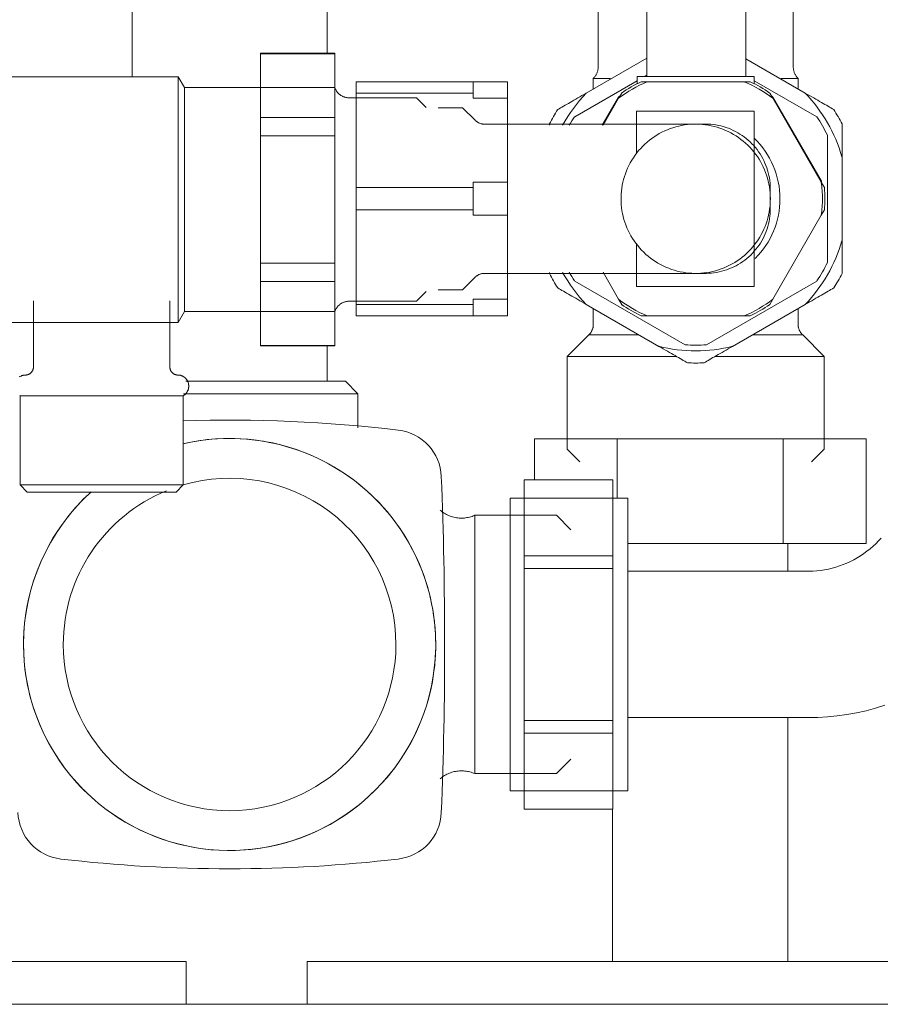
# Model space of a CAD drawing. Header units: millimetres. Extents: x -20716 to -17420, y -600 to 2500.
# Tile 7 of 14: x -20246 to -20158, y 1900 to 2001. Entities that reach past the tile are written whole.
import ezdxf

# ---------------------------------------------------------------- set-up
doc = ezdxf.new("R2010")
doc.units = ezdxf.units.MM
doc.layers.add('M-EQPM', color=50, linetype='Continuous', lineweight=18)
doc.layers.add('P-PIPE', color=3, linetype='Continuous', lineweight=18)

# ---------------------------------------------------------------- blocks, each defined once
blk = doc.blocks.new('HC_Heat Pump_GM_Saunier Duval_GeniaSet TEK_IS_kit complet_2C - HA 10-7_2 STB-985960-Coupe vue face')
at = {"layer": 'M-EQPM'}
for p, q in [((-20181.76, 1995.16), (-20181.76, 2005.77)), ((-20171.6, 2005.77), (-20171.6, 1995.16)), ((-20186.74, 2004.2), (-20186.74, 1996.19)), ((-20166.75, 1996.19), (-20166.75, 2004.2)), ((-20213.76, 1997.55), (-20221.38, 1997.55)), ((-20221.38, 1997.55), (-20221.38, 1997.51)), ((-20221.38, 1990.98), (-20221.38, 1997.51)), ((-20213.76, 1997.51), (-20221.38, 1997.51)), ((-20213.76, 1997.51), (-20213.76, 1997.55)), ((-20213.76, 1997.51), (-20213.76, 1990.98)), ((-20181.76, 1997.06), (-20187.97, 1993.47)), ((-20165.53, 1993.47), (-20171.6, 1996.98)), ((-20229.82, 1995.15), (-20247.08, 1995.15)), ((-20229.18, 1994.05), (-20229.82, 1995.15)), ((-20229.82, 1969.95), (-20229.82, 1995.15)), ((-20187.25, 1994.97), (-20187.25, 1993.89)), ((-20187.25, 1994.97), (-20185.5, 1994.97)), ((-20182.75, 1995.16), (-20182.75, 1994.42)), ((-20181.81, 1995.16), (-20182.75, 1995.16)), ((-20181.76, 1995.31), (-20181.93, 1995.22)), ((-20171.6, 1995.16), (-20181.76, 1995.16)), ((-20170.75, 1995.16), (-20171.55, 1995.16)), ((-20170.75, 1994.42), (-20170.75, 1995.16)), ((-20168, 1994.97), (-20166.25, 1994.97)), ((-20166.25, 1993.89), (-20166.25, 1994.97)), ((-20227.16, 1994.05), (-20229.18, 1994.05)), ((-20229.18, 1971.05), (-20229.18, 1994.05)), ((-20213.76, 1994.05), (-20227.16, 1994.05)), ((-20211.56, 1994.63), (-20211.56, 1993.48)), ((-20211.56, 1994.63), (-20199.56, 1994.63)), ((-20199.56, 1994.63), (-20196.06, 1994.63)), ((-20199.56, 1994.63), (-20199.56, 1993.48)), ((-20196.06, 1992.94), (-20196.06, 1994.63)), ((-20182.75, 1994.74), (-20189.16, 1991.04)), ((-20182.34, 1994.63), (-20181.73, 1994.63)), ((-20171.77, 1994.63), (-20181.73, 1994.63)), ((-20171.77, 1994.63), (-20171.15, 1994.63)), ((-20164.34, 1991.04), (-20170.75, 1994.74)), ((-20205.39, 1992.99), (-20212.3, 1992.99)), ((-20211.56, 1983.79), (-20211.56, 1993.48)), ((-20211.56, 1993.48), (-20199.56, 1993.48)), ((-20204.38, 1991.98), (-20205.39, 1992.99)), ((-20199.56, 1992.94), (-20199.56, 1993.48)), ((-20196.06, 1992.94), (-20199.56, 1992.94)), ((-20196.06, 1992.94), (-20196.06, 1984.32)), ((-20184.66, 1993.06), (-20186.33, 1990.17)), ((-20184.65, 1992.94), (-20186.25, 1990.17)), ((-20184.65, 1992.94), (-20184.34, 1993.48)), ((-20169.15, 1993.48), (-20168.84, 1992.94)), ((-20163.86, 1984.44), (-20168.84, 1993.06)), ((-20163.87, 1984.32), (-20168.84, 1992.94)), ((-20200.66, 1991.97), (-20203.16, 1991.97)), ((-20199.36, 1990.68), (-20200.66, 1991.97)), ((-20221.38, 1990.98), (-20221.38, 1989.09)), ((-20213.76, 1990.98), (-20221.38, 1990.98)), ((-20213.76, 1989.09), (-20213.76, 1990.98)), ((-20182.81, 1991.63), (-20182.81, 1987.32)), ((-20181.21, 1991.63), (-20182.81, 1991.63)), ((-20181.21, 1991.63), (-20172.35, 1991.63)), ((-20170.75, 1991.63), (-20172.35, 1991.63)), ((-20170.75, 1973.63), (-20170.75, 1991.63)), ((-20175.75, 1990.29), (-20198.41, 1990.29)), ((-20221.38, 1976.01), (-20221.38, 1989.09)), ((-20213.76, 1989.09), (-20221.38, 1989.09)), ((-20213.76, 1989.09), (-20213.76, 1976.01)), ((-20163.25, 1976.08), (-20163.25, 1989.16)), ((-20161.75, 1978.33), (-20161.75, 1986.93)), ((-20211.56, 1983.79), (-20211.56, 1981.48)), ((-20211.56, 1983.79), (-20199.56, 1983.79)), ((-20199.56, 1983.79), (-20199.56, 1984.32)), ((-20199.56, 1984.32), (-20196.06, 1984.32)), ((-20199.56, 1983.79), (-20199.56, 1981.48)), ((-20196.06, 1982.63), (-20196.06, 1984.32)), ((-20163.87, 1984.32), (-20163.56, 1983.79)), ((-20196.06, 1980.94), (-20196.06, 1982.63)), ((-20211.56, 1971.79), (-20211.56, 1981.48)), ((-20199.56, 1981.48), (-20211.56, 1981.48)), ((-20199.56, 1980.94), (-20199.56, 1981.48)), ((-20196.06, 1980.94), (-20199.56, 1980.94)), ((-20196.06, 1980.94), (-20196.06, 1972.32)), ((-20168.84, 1972.32), (-20163.87, 1980.94)), ((-20163.56, 1981.48), (-20163.87, 1980.94)), ((-20182.81, 1977.95), (-20182.81, 1973.63)), ((-20221.38, 1976.01), (-20221.38, 1974.13)), ((-20213.76, 1976.01), (-20221.38, 1976.01)), ((-20213.76, 1974.13), (-20213.76, 1976.01)), ((-20200.66, 1973.29), (-20199.36, 1974.58)), ((-20198.41, 1974.98), (-20175.75, 1974.98)), ((-20186.25, 1975.09), (-20184.65, 1972.32)), ((-20221.38, 1967.59), (-20221.38, 1974.13)), ((-20213.76, 1974.13), (-20221.38, 1974.13)), ((-20213.76, 1974.13), (-20213.76, 1967.59)), ((-20189.16, 1974.19), (-20177.84, 1967.66)), ((-20182.81, 1973.63), (-20181.21, 1973.63)), ((-20172.35, 1973.63), (-20181.21, 1973.63)), ((-20175.66, 1967.66), (-20164.34, 1974.19)), ((-20172.35, 1973.63), (-20170.75, 1973.63)), ((-20205.39, 1972.11), (-20204.38, 1973.12)), ((-20203.16, 1973.29), (-20200.66, 1973.29)), ((-20244.66, 1972.17), (-20244.66, 1965.36)), ((-20230.66, 1965.36), (-20230.66, 1972.17)), ((-20212.3, 1972.11), (-20205.39, 1972.11)), ((-20211.56, 1971.79), (-20211.56, 1970.63)), ((-20211.56, 1971.79), (-20199.56, 1971.79)), ((-20199.56, 1971.79), (-20199.56, 1972.32)), ((-20199.56, 1972.32), (-20196.06, 1972.32)), ((-20199.56, 1971.79), (-20199.56, 1970.63)), ((-20196.06, 1970.63), (-20196.06, 1972.32)), ((-20187.97, 1971.79), (-20180.53, 1967.49)), ((-20184.34, 1971.79), (-20184.65, 1972.32)), ((-20172.97, 1967.49), (-20165.53, 1971.79)), ((-20168.84, 1972.32), (-20169.15, 1971.79)), ((-20229.82, 1969.95), (-20229.18, 1971.05)), ((-20229.18, 1971.05), (-20227.16, 1971.05)), ((-20227.16, 1971.05), (-20213.76, 1971.05)), ((-20211.56, 1970.63), (-20199.56, 1970.63)), ((-20196.06, 1970.63), (-20199.56, 1970.63)), ((-20187.25, 1971.37), (-20187.25, 1969.76)), ((-20181.73, 1970.63), (-20182.34, 1970.63)), ((-20181.73, 1970.63), (-20171.77, 1970.63)), ((-20171.15, 1970.63), (-20171.77, 1970.63)), ((-20166.25, 1969.76), (-20166.25, 1971.37)), ((-20247.08, 1969.95), (-20229.82, 1969.95)), ((-20187.72, 1968.66), (-20189.92, 1966.46)), ((-20187.72, 1968.66), (-20182.58, 1968.66)), ((-20170.92, 1968.66), (-20165.78, 1968.66)), ((-20163.58, 1966.46), (-20165.78, 1968.66)), ((-20221.38, 1967.59), (-20221.38, 1967.55)), ((-20213.76, 1967.59), (-20221.38, 1967.59)), ((-20221.38, 1967.55), (-20213.76, 1967.55)), ((-20213.76, 1967.55), (-20213.76, 1967.59)), ((-20189.92, 1966.46), (-20189.92, 1956.93)), ((-20189.92, 1966.46), (-20178.75, 1966.46)), ((-20174.75, 1966.46), (-20163.58, 1966.46)), ((-20163.58, 1956.93), (-20163.58, 1966.46)), ((-20224.54, 1963.91), (-20229.04, 1963.91)), ((-20212.67, 1963.91), (-20224.54, 1963.91)), ((-20211.38, 1962.62), (-20212.67, 1963.91)), ((-20229.25, 1962.62), (-20224.54, 1962.62)), ((-20224.54, 1962.62), (-20211.38, 1962.62)), ((-20211.38, 1959.15), (-20211.38, 1962.62)), ((-20246.02, 1962.42), (-20246.02, 1953.27)), ((-20229.3, 1962.42), (-20246.02, 1962.42)), ((-20229.3, 1953.27), (-20229.3, 1962.42)), ((-20193.29, 1958), (-20184.79, 1958)), ((-20193.29, 1953.79), (-20193.29, 1958)), ((-20184.79, 1958), (-20167.79, 1958)), ((-20184.79, 1952), (-20184.79, 1958)), ((-20167.79, 1958), (-20159.29, 1958)), ((-20167.79, 1947.28), (-20167.79, 1958)), ((-20159.29, 1947.28), (-20159.29, 1958)), ((-20189.92, 1956.93), (-20188.63, 1955.64)), ((-20164.87, 1955.64), (-20163.58, 1956.93)), ((-20194.34, 1946.01), (-20194.34, 1953.79)), ((-20194.34, 1953.79), (-20185.25, 1953.79)), ((-20185.25, 1953.79), (-20185.25, 1946.01)), ((-20246.02, 1953.27), (-20245.31, 1952.55)), ((-20229.3, 1953.27), (-20246.02, 1953.27)), ((-20245.31, 1952.55), (-20230.01, 1952.55)), ((-20230.01, 1952.55), (-20229.3, 1953.27)), ((-20183.7, 1951.91), (-20195.77, 1951.91)), ((-20195.77, 1951.91), (-20195.77, 1936.91)), ((-20183.7, 1936.91), (-20183.7, 1951.91)), ((-20191.03, 1950.16), (-20199.39, 1950.16)), ((-20199.39, 1936.91), (-20199.39, 1950.16)), ((-20189.54, 1948.67), (-20191.03, 1950.16)), ((-20167.79, 1947.28), (-20183.7, 1947.28)), ((-20159.29, 1947.28), (-20167.79, 1947.28)), ((-20167.29, 1944.43), (-20167.29, 1947.28)), ((-20167.29, 1944.43), (-20167.29, 1947.28)), ((-20194.34, 1944.7), (-20194.34, 1946.01)), ((-20194.34, 1946.01), (-20185.25, 1946.01)), ((-20185.25, 1946.01), (-20185.25, 1944.7)), ((-20194.34, 1929.12), (-20194.34, 1944.7)), ((-20194.34, 1944.7), (-20185.25, 1944.7)), ((-20185.25, 1944.7), (-20185.25, 1929.12)), ((-20165.24, 1944.43), (-20183.7, 1944.43)), ((-20199.39, 1923.66), (-20199.39, 1936.91)), ((-20195.77, 1936.91), (-20195.77, 1921.91)), ((-20183.7, 1921.91), (-20183.7, 1936.91)), ((-20194.34, 1927.81), (-20194.34, 1929.12)), ((-20194.34, 1929.12), (-20185.25, 1929.12)), ((-20185.25, 1929.12), (-20185.25, 1927.81)), ((-20183.7, 1929.41), (-20165.24, 1929.41)), ((-20167.29, 1904.39), (-20167.29, 1929.41)), ((-20167.29, 1904.39), (-20167.29, 1929.41)), ((-20194.34, 1920.03), (-20194.34, 1927.81)), ((-20194.34, 1927.81), (-20185.25, 1927.81)), ((-20185.25, 1927.81), (-20185.25, 1920.03)), ((-20191.03, 1923.66), (-20189.54, 1925.15)), ((-20199.39, 1923.66), (-20191.03, 1923.66)), ((-20195.77, 1921.91), (-20183.7, 1921.91)), ((-20194.34, 1920.03), (-20185.25, 1920.03)), ((-20185.29, 1920.03), (-20185.29, 1904.39)), ((-20185.29, 1920.03), (-20185.29, 1904.39)), ((-20228.98, 1904.39), (-20269.29, 1904.39)), ((-20228.98, 1900), (-20228.98, 1904.39)), ((-20216.6, 1904.39), (-20216.6, 1900)), ((-20176.29, 1904.39), (-20216.6, 1904.39)), ((-20155.48, 1904.39), (-20176.29, 1904.39)), ((-20610.94, 1900), (-20019.94, 1900))]:
    blk.add_line(p, q, dxfattribs=at)
at = {"layer": 'M-EQPM', "flags": 128}
for points in [[(-20187.25, 1994.97), (-20187.2, 1995.02), (-20187.15, 1995.07), (-20187.11, 1995.13), (-20187.07, 1995.18), (-20187.03, 1995.24), (-20186.99, 1995.3), (-20186.96, 1995.36), (-20186.92, 1995.42), (-20186.89, 1995.48), (-20186.87, 1995.55), (-20186.84, 1995.61), (-20186.82, 1995.68), (-20186.8, 1995.74), (-20186.79, 1995.81), (-20186.77, 1995.88), (-20186.76, 1995.95), (-20186.75, 1996.01), (-20186.75, 1996.08), (-20186.74, 1996.15), (-20186.74, 1996.19)], [(-20166.75, 1996.19), (-20166.75, 1996.12), (-20166.75, 1996.05), (-20166.74, 1995.98), (-20166.73, 1995.92), (-20166.72, 1995.85), (-20166.7, 1995.78), (-20166.69, 1995.71), (-20166.67, 1995.65), (-20166.64, 1995.58), (-20166.62, 1995.52), (-20166.59, 1995.45), (-20166.56, 1995.39), (-20166.53, 1995.33), (-20166.49, 1995.27), (-20166.45, 1995.21), (-20166.41, 1995.16), (-20166.37, 1995.1), (-20166.32, 1995.05), (-20166.28, 1995), (-20166.25, 1994.97)], [(-20213.76, 1994.05), (-20213.74, 1994), (-20213.71, 1993.94), (-20213.69, 1993.88), (-20213.66, 1993.83), (-20213.63, 1993.77), (-20213.6, 1993.72), (-20213.57, 1993.67), (-20213.54, 1993.62), (-20213.5, 1993.57), (-20213.46, 1993.52), (-20213.42, 1993.48), (-20213.38, 1993.44), (-20213.33, 1993.39), (-20213.29, 1993.35), (-20213.24, 1993.31), (-20213.19, 1993.28), (-20213.14, 1993.24), (-20213.09, 1993.21), (-20213.03, 1993.18), (-20212.98, 1993.15), (-20212.92, 1993.13), (-20212.87, 1993.1), (-20212.81, 1993.08), (-20212.75, 1993.06), (-20212.69, 1993.04), (-20212.63, 1993.03), (-20212.57, 1993.02), (-20212.51, 1993.01), (-20212.45, 1993), (-20212.39, 1993), (-20212.33, 1992.99), (-20212.3, 1992.99)], [(-20199.36, 1990.68), (-20199.32, 1990.64), (-20199.28, 1990.61), (-20199.24, 1990.57), (-20199.2, 1990.54), (-20199.16, 1990.51), (-20199.11, 1990.48), (-20199.06, 1990.46), (-20199.02, 1990.43), (-20198.97, 1990.41), (-20198.92, 1990.39), (-20198.87, 1990.37), (-20198.82, 1990.35), (-20198.76, 1990.33), (-20198.71, 1990.32), (-20198.66, 1990.31), (-20198.61, 1990.3), (-20198.55, 1990.29), (-20198.5, 1990.29), (-20198.45, 1990.29), (-20198.41, 1990.29)], [(-20169.09, 1982.63), (-20169.1, 1982.94), (-20169.12, 1983.24), (-20169.15, 1983.55), (-20169.19, 1983.85), (-20169.25, 1984.15), (-20169.31, 1984.45), (-20169.39, 1984.75), (-20169.48, 1985.04), (-20169.58, 1985.33), (-20169.7, 1985.61), (-20169.82, 1985.89), (-20169.96, 1986.17), (-20170.11, 1986.44), (-20170.26, 1986.7), (-20170.43, 1986.95), (-20170.61, 1987.2), (-20170.8, 1987.45), (-20170.99, 1987.68), (-20171.2, 1987.91), (-20171.42, 1988.12), (-20171.64, 1988.33), (-20171.87, 1988.53), (-20172.11, 1988.72), (-20172.36, 1988.9), (-20172.61, 1989.07), (-20172.87, 1989.23), (-20173.14, 1989.38), (-20173.41, 1989.52), (-20173.69, 1989.65), (-20173.97, 1989.77), (-20174.26, 1989.87), (-20174.55, 1989.97), (-20174.85, 1990.05), (-20175.15, 1990.12), (-20175.45, 1990.18), (-20175.75, 1990.22), (-20176.05, 1990.26), (-20176.36, 1990.28), (-20176.67, 1990.29), (-20176.97, 1990.28), (-20177.28, 1990.27), (-20177.58, 1990.24), (-20177.89, 1990.2), (-20178.19, 1990.15), (-20178.49, 1990.09), (-20178.78, 1990.01), (-20179.08, 1989.92), (-20179.37, 1989.83), (-20179.65, 1989.71), (-20179.93, 1989.59), (-20180.21, 1989.46), (-20180.48, 1989.32), (-20180.74, 1989.16), (-20181, 1989), (-20181.25, 1988.82), (-20181.5, 1988.64), (-20181.73, 1988.44), (-20181.96, 1988.24), (-20182.18, 1988.02), (-20182.39, 1987.8), (-20182.6, 1987.57), (-20182.79, 1987.34), (-20182.97, 1987.09), (-20183.14, 1986.84), (-20183.31, 1986.58), (-20183.46, 1986.31), (-20183.6, 1986.04), (-20183.73, 1985.77), (-20183.85, 1985.48), (-20183.96, 1985.2), (-20184.06, 1984.91), (-20184.14, 1984.61), (-20184.22, 1984.32), (-20184.28, 1984.02), (-20184.33, 1983.71), (-20184.36, 1983.41), (-20184.39, 1983.1), (-20184.4, 1982.8), (-20184.4, 1982.63)], [(-20175.75, 1990.29), (-20175.48, 1990.28), (-20175.21, 1990.27), (-20174.95, 1990.24), (-20174.69, 1990.2), (-20174.42, 1990.15), (-20174.17, 1990.1), (-20173.91, 1990.03), (-20173.65, 1989.95), (-20173.4, 1989.86), (-20173.16, 1989.76), (-20172.91, 1989.65), (-20172.68, 1989.54), (-20172.44, 1989.41), (-20172.21, 1989.27), (-20171.99, 1989.13), (-20171.78, 1988.97), (-20171.57, 1988.81), (-20171.36, 1988.64), (-20171.17, 1988.46), (-20170.98, 1988.27), (-20170.8, 1988.08), (-20170.62, 1987.88), (-20170.46, 1987.67), (-20170.3, 1987.45), (-20170.15, 1987.23), (-20170.01, 1987.01), (-20169.88, 1986.77), (-20169.76, 1986.54), (-20169.65, 1986.29), (-20169.55, 1986.05), (-20169.46, 1985.8), (-20169.38, 1985.55), (-20169.31, 1985.29), (-20169.25, 1985.03), (-20169.19, 1984.77), (-20169.15, 1984.51), (-20169.13, 1984.24), (-20169.11, 1983.98), (-20169.1, 1983.71), (-20169.1, 1983.64)], [(-20169.1, 1982.63), (-20169.1, 1982.67), (-20169.1, 1982.71), (-20169.1, 1982.75), (-20169.1, 1982.79), (-20169.1, 1982.83), (-20169.1, 1982.87), (-20169.1, 1982.91), (-20169.1, 1982.95), (-20169.1, 1982.99), (-20169.1, 1983.03), (-20169.1, 1983.06), (-20169.1, 1983.1), (-20169.1, 1983.13), (-20169.1, 1983.17), (-20169.1, 1983.2), (-20169.1, 1983.23), (-20169.1, 1983.27), (-20169.1, 1983.3), (-20169.1, 1983.33), (-20169.1, 1983.36), (-20169.1, 1983.38), (-20169.1, 1983.41), (-20169.1, 1983.43), (-20169.1, 1983.46), (-20169.1, 1983.48), (-20169.1, 1983.5), (-20169.1, 1983.52), (-20169.1, 1983.54), (-20169.1, 1983.56), (-20169.1, 1983.57), (-20169.1, 1983.59), (-20169.1, 1983.6), (-20169.1, 1983.61), (-20169.1, 1983.62), (-20169.1, 1983.63), (-20169.1, 1983.63), (-20169.1, 1983.64), (-20169.1, 1983.64), (-20169.1, 1983.64)], [(-20169.1, 1983.64), (-20169.1, 1983.64), (-20169.1, 1983.64), (-20169.1, 1983.63), (-20169.1, 1983.63), (-20169.1, 1983.62), (-20169.1, 1983.61), (-20169.1, 1983.6), (-20169.1, 1983.59), (-20169.1, 1983.58), (-20169.1, 1983.56), (-20169.1, 1983.54), (-20169.1, 1983.53), (-20169.1, 1983.51), (-20169.1, 1983.49), (-20169.1, 1983.46), (-20169.1, 1983.44), (-20169.1, 1983.42), (-20169.1, 1983.39), (-20169.1, 1983.36), (-20169.1, 1983.33), (-20169.1, 1983.31), (-20169.1, 1983.27), (-20169.1, 1983.24), (-20169.1, 1983.21), (-20169.1, 1983.18), (-20169.1, 1983.14), (-20169.1, 1983.11), (-20169.1, 1983.07), (-20169.1, 1983.04), (-20169.1, 1983), (-20169.1, 1982.96), (-20169.1, 1982.92), (-20169.1, 1982.88), (-20169.1, 1982.84), (-20169.1, 1982.8), (-20169.1, 1982.76), (-20169.1, 1982.72), (-20169.1, 1982.68), (-20169.1, 1982.64), (-20169.1, 1982.63)], [(-20184.4, 1982.63), (-20184.4, 1982.33), (-20184.38, 1982.02), (-20184.35, 1981.72), (-20184.31, 1981.41), (-20184.25, 1981.11), (-20184.18, 1980.81), (-20184.11, 1980.52), (-20184.01, 1980.22), (-20183.91, 1979.94), (-20183.8, 1979.65), (-20183.67, 1979.37), (-20183.54, 1979.1), (-20183.39, 1978.83), (-20183.23, 1978.57), (-20183.07, 1978.31), (-20182.89, 1978.06), (-20182.7, 1977.82), (-20182.5, 1977.59), (-20182.3, 1977.36), (-20182.08, 1977.14), (-20181.86, 1976.93), (-20181.63, 1976.73), (-20181.39, 1976.54), (-20181.14, 1976.36), (-20180.88, 1976.19), (-20180.62, 1976.03), (-20180.36, 1975.88), (-20180.08, 1975.74), (-20179.81, 1975.62), (-20179.52, 1975.5), (-20179.23, 1975.39), (-20178.94, 1975.3), (-20178.65, 1975.22), (-20178.35, 1975.15), (-20178.05, 1975.09), (-20177.75, 1975.04), (-20177.44, 1975.01), (-20177.14, 1974.99), (-20176.83, 1974.98), (-20176.53, 1974.98), (-20176.22, 1975), (-20175.91, 1975.02), (-20175.61, 1975.06), (-20175.31, 1975.11), (-20175.01, 1975.18), (-20174.71, 1975.25), (-20174.42, 1975.34), (-20174.13, 1975.44), (-20173.84, 1975.55), (-20173.56, 1975.67), (-20173.29, 1975.81), (-20173.02, 1975.95), (-20172.75, 1976.1), (-20172.49, 1976.27), (-20172.24, 1976.44), (-20172, 1976.63), (-20171.76, 1976.82), (-20171.54, 1977.03), (-20171.32, 1977.24), (-20171.1, 1977.46), (-20170.9, 1977.69), (-20170.71, 1977.93), (-20170.53, 1978.18), (-20170.35, 1978.43), (-20170.19, 1978.69), (-20170.04, 1978.95), (-20169.9, 1979.22), (-20169.76, 1979.5), (-20169.64, 1979.78), (-20169.54, 1980.07), (-20169.44, 1980.36), (-20169.35, 1980.65), (-20169.28, 1980.95), (-20169.22, 1981.25), (-20169.17, 1981.55), (-20169.13, 1981.86), (-20169.11, 1982.16), (-20169.1, 1982.47), (-20169.09, 1982.63)], [(-20169.1, 1982.63), (-20169.1, 1982.59), (-20169.1, 1982.55), (-20169.1, 1982.51), (-20169.1, 1982.47), (-20169.1, 1982.43), (-20169.1, 1982.39), (-20169.1, 1982.35), (-20169.1, 1982.32), (-20169.1, 1982.28), (-20169.1, 1982.24), (-20169.1, 1982.2), (-20169.1, 1982.17), (-20169.1, 1982.13), (-20169.1, 1982.1), (-20169.1, 1982.06), (-20169.1, 1982.03), (-20169.1, 1982), (-20169.1, 1981.97), (-20169.1, 1981.94), (-20169.1, 1981.91), (-20169.1, 1981.88), (-20169.1, 1981.86), (-20169.1, 1981.83), (-20169.1, 1981.81), (-20169.1, 1981.79), (-20169.1, 1981.76), (-20169.1, 1981.74), (-20169.1, 1981.73), (-20169.1, 1981.71), (-20169.1, 1981.69), (-20169.1, 1981.68), (-20169.1, 1981.67), (-20169.1, 1981.66), (-20169.1, 1981.65), (-20169.1, 1981.64), (-20169.1, 1981.63), (-20169.1, 1981.63), (-20169.1, 1981.63), (-20169.1, 1981.63)], [(-20169.1, 1981.63), (-20169.1, 1981.63), (-20169.1, 1981.63), (-20169.1, 1981.63), (-20169.1, 1981.64), (-20169.1, 1981.65), (-20169.1, 1981.65), (-20169.1, 1981.66), (-20169.1, 1981.68), (-20169.1, 1981.69), (-20169.1, 1981.7), (-20169.1, 1981.72), (-20169.1, 1981.74), (-20169.1, 1981.76), (-20169.1, 1981.78), (-20169.1, 1981.8), (-20169.1, 1981.82), (-20169.1, 1981.85), (-20169.1, 1981.88), (-20169.1, 1981.9), (-20169.1, 1981.93), (-20169.1, 1981.96), (-20169.1, 1981.99), (-20169.1, 1982.02), (-20169.1, 1982.06), (-20169.1, 1982.09), (-20169.1, 1982.12), (-20169.1, 1982.16), (-20169.1, 1982.19), (-20169.1, 1982.23), (-20169.1, 1982.27), (-20169.1, 1982.31), (-20169.1, 1982.34), (-20169.1, 1982.38), (-20169.1, 1982.42), (-20169.1, 1982.46), (-20169.1, 1982.5), (-20169.1, 1982.54), (-20169.1, 1982.58), (-20169.1, 1982.62), (-20169.1, 1982.63)], [(-20169.1, 1981.63), (-20169.1, 1981.36), (-20169.12, 1981.09), (-20169.15, 1980.83), (-20169.18, 1980.57), (-20169.23, 1980.3), (-20169.29, 1980.05), (-20169.36, 1979.79), (-20169.44, 1979.53), (-20169.52, 1979.28), (-20169.62, 1979.04), (-20169.73, 1978.79), (-20169.85, 1978.56), (-20169.98, 1978.32), (-20170.11, 1978.09), (-20170.26, 1977.87), (-20170.41, 1977.66), (-20170.58, 1977.45), (-20170.75, 1977.24), (-20170.93, 1977.05), (-20171.11, 1976.86), (-20171.31, 1976.68), (-20171.51, 1976.5), (-20171.72, 1976.34), (-20171.93, 1976.18), (-20172.15, 1976.03), (-20172.38, 1975.89), (-20172.61, 1975.76), (-20172.85, 1975.64), (-20173.09, 1975.53), (-20173.34, 1975.43), (-20173.59, 1975.34), (-20173.84, 1975.26), (-20174.1, 1975.19), (-20174.35, 1975.13), (-20174.62, 1975.07), (-20174.88, 1975.03), (-20175.14, 1975.01), (-20175.41, 1974.99), (-20175.67, 1974.98), (-20175.75, 1974.98)], [(-20198.41, 1974.98), (-20198.47, 1974.98), (-20198.52, 1974.97), (-20198.57, 1974.97), (-20198.63, 1974.96), (-20198.68, 1974.95), (-20198.73, 1974.94), (-20198.78, 1974.93), (-20198.84, 1974.91), (-20198.89, 1974.89), (-20198.94, 1974.87), (-20198.99, 1974.85), (-20199.03, 1974.83), (-20199.08, 1974.8), (-20199.13, 1974.77), (-20199.17, 1974.74), (-20199.22, 1974.71), (-20199.26, 1974.68), (-20199.3, 1974.64), (-20199.34, 1974.61), (-20199.36, 1974.58)], [(-20212.3, 1972.11), (-20212.36, 1972.11), (-20212.42, 1972.11), (-20212.48, 1972.1), (-20212.54, 1972.09), (-20212.6, 1972.08), (-20212.66, 1972.07), (-20212.72, 1972.05), (-20212.78, 1972.04), (-20212.84, 1972.02), (-20212.9, 1971.99), (-20212.95, 1971.97), (-20213.01, 1971.94), (-20213.06, 1971.91), (-20213.11, 1971.88), (-20213.16, 1971.85), (-20213.21, 1971.81), (-20213.26, 1971.77), (-20213.31, 1971.73), (-20213.35, 1971.69), (-20213.4, 1971.65), (-20213.44, 1971.61), (-20213.48, 1971.56), (-20213.52, 1971.51), (-20213.55, 1971.46), (-20213.59, 1971.41), (-20213.62, 1971.36), (-20213.65, 1971.31), (-20213.68, 1971.25), (-20213.7, 1971.2), (-20213.73, 1971.14), (-20213.75, 1971.08), (-20213.76, 1971.05)], [(-20187.72, 1968.66), (-20187.67, 1968.7), (-20187.63, 1968.74), (-20187.59, 1968.79), (-20187.55, 1968.84), (-20187.52, 1968.89), (-20187.49, 1968.94), (-20187.45, 1968.99), (-20187.42, 1969.04), (-20187.4, 1969.1), (-20187.37, 1969.15), (-20187.35, 1969.21), (-20187.33, 1969.27), (-20187.31, 1969.32), (-20187.29, 1969.38), (-20187.28, 1969.44), (-20187.27, 1969.5), (-20187.26, 1969.56), (-20187.25, 1969.62), (-20187.25, 1969.68), (-20187.25, 1969.74), (-20187.25, 1969.76)], [(-20166.25, 1969.76), (-20166.25, 1969.7), (-20166.25, 1969.63), (-20166.24, 1969.57), (-20166.23, 1969.51), (-20166.22, 1969.45), (-20166.21, 1969.39), (-20166.19, 1969.34), (-20166.17, 1969.28), (-20166.15, 1969.22), (-20166.13, 1969.16), (-20166.11, 1969.11), (-20166.08, 1969.05), (-20166.05, 1969), (-20166.02, 1968.95), (-20165.99, 1968.9), (-20165.95, 1968.85), (-20165.91, 1968.8), (-20165.87, 1968.75), (-20165.83, 1968.71), (-20165.79, 1968.67), (-20165.78, 1968.66)], [(-20246.02, 1962.42), (-20246.06, 1962.45)], [(-20246.08, 1964.37), (-20246.04, 1964.39), (-20246, 1964.41), (-20245.96, 1964.43), (-20245.92, 1964.45), (-20245.87, 1964.47), (-20245.83, 1964.49), (-20245.79, 1964.5), (-20245.74, 1964.51), (-20245.7, 1964.52), (-20245.65, 1964.53), (-20245.61, 1964.54), (-20245.56, 1964.55), (-20245.52, 1964.55), (-20245.47, 1964.55), (-20245.46, 1964.55)], [(-20245.46, 1964.55), (-20245.43, 1964.55), (-20245.4, 1964.55), (-20245.36, 1964.56), (-20245.33, 1964.56), (-20245.3, 1964.57), (-20245.27, 1964.58), (-20245.24, 1964.58), (-20245.21, 1964.59), (-20245.18, 1964.61), (-20245.15, 1964.62), (-20245.12, 1964.63), (-20245.09, 1964.65), (-20245.06, 1964.66), (-20245.03, 1964.68), (-20245, 1964.7), (-20244.98, 1964.72), (-20244.95, 1964.74), (-20244.93, 1964.76), (-20244.9, 1964.78), (-20244.88, 1964.8), (-20244.86, 1964.83), (-20244.84, 1964.85), (-20244.82, 1964.88), (-20244.8, 1964.9), (-20244.78, 1964.93), (-20244.76, 1964.96), (-20244.75, 1964.99), (-20244.73, 1965.02), (-20244.72, 1965.05), (-20244.71, 1965.08), (-20244.7, 1965.11), (-20244.69, 1965.14), (-20244.68, 1965.17), (-20244.67, 1965.2), (-20244.67, 1965.23), (-20244.66, 1965.26), (-20244.66, 1965.3), (-20244.66, 1965.33), (-20244.66, 1965.36), (-20244.66, 1965.36)], [(-20230.66, 1965.36), (-20230.66, 1965.33), (-20230.66, 1965.3), (-20230.66, 1965.27), (-20230.65, 1965.23), (-20230.65, 1965.2), (-20230.64, 1965.17), (-20230.63, 1965.14), (-20230.62, 1965.11), (-20230.61, 1965.08), (-20230.6, 1965.05), (-20230.59, 1965.02), (-20230.57, 1964.99), (-20230.56, 1964.96), (-20230.54, 1964.93), (-20230.52, 1964.91), (-20230.5, 1964.88), (-20230.48, 1964.85), (-20230.46, 1964.83), (-20230.44, 1964.8), (-20230.42, 1964.78), (-20230.39, 1964.76), (-20230.37, 1964.74), (-20230.34, 1964.72), (-20230.32, 1964.7), (-20230.29, 1964.68), (-20230.26, 1964.66), (-20230.23, 1964.65), (-20230.21, 1964.63), (-20230.18, 1964.62), (-20230.15, 1964.61), (-20230.12, 1964.6), (-20230.08, 1964.59), (-20230.05, 1964.58), (-20230.02, 1964.57), (-20229.99, 1964.56), (-20229.96, 1964.56), (-20229.93, 1964.55), (-20229.89, 1964.55), (-20229.86, 1964.55), (-20229.86, 1964.55)], [(-20229.86, 1964.55), (-20229.81, 1964.55), (-20229.77, 1964.55), (-20229.72, 1964.54), (-20229.68, 1964.54), (-20229.63, 1964.53), (-20229.59, 1964.52), (-20229.54, 1964.5), (-20229.5, 1964.49), (-20229.46, 1964.47), (-20229.42, 1964.46), (-20229.37, 1964.44), (-20229.33, 1964.42), (-20229.29, 1964.4), (-20229.25, 1964.37), (-20229.22, 1964.35), (-20229.18, 1964.32), (-20229.14, 1964.29), (-20229.11, 1964.26), (-20229.08, 1964.23), (-20229.04, 1964.2), (-20229.01, 1964.16), (-20228.98, 1964.13), (-20228.96, 1964.09), (-20228.93, 1964.06), (-20228.9, 1964.02), (-20228.88, 1963.98), (-20228.86, 1963.94), (-20228.84, 1963.9), (-20228.82, 1963.86), (-20228.8, 1963.82), (-20228.79, 1963.77), (-20228.77, 1963.73), (-20228.76, 1963.68), (-20228.75, 1963.64), (-20228.74, 1963.6), (-20228.74, 1963.55), (-20228.73, 1963.5), (-20228.73, 1963.46), (-20228.73, 1963.41), (-20228.73, 1963.37), (-20228.73, 1963.32), (-20228.74, 1963.28), (-20228.74, 1963.23), (-20228.75, 1963.19), (-20228.76, 1963.14), (-20228.77, 1963.1), (-20228.78, 1963.05), (-20228.8, 1963.01), (-20228.82, 1962.97), (-20228.84, 1962.93), (-20228.86, 1962.89), (-20228.88, 1962.85), (-20228.9, 1962.81), (-20228.93, 1962.77), (-20228.95, 1962.73), (-20228.98, 1962.7), (-20229.01, 1962.66), (-20229.04, 1962.63), (-20229.07, 1962.59), (-20229.1, 1962.56), (-20229.14, 1962.53), (-20229.17, 1962.51), (-20229.21, 1962.48), (-20229.25, 1962.45), (-20229.29, 1962.43), (-20229.3, 1962.42)], [(-20203.41, 1936.91), (-20203.42, 1937.76), (-20203.47, 1938.6), (-20203.56, 1939.44), (-20203.68, 1940.28), (-20203.83, 1941.11), (-20204.01, 1941.93), (-20204.23, 1942.75), (-20204.48, 1943.56), (-20204.76, 1944.35), (-20205.07, 1945.14), (-20205.42, 1945.91), (-20205.79, 1946.67), (-20206.2, 1947.41), (-20206.63, 1948.14), (-20207.1, 1948.84), (-20207.59, 1949.53), (-20208.11, 1950.2), (-20208.65, 1950.84), (-20209.22, 1951.47), (-20209.81, 1952.07), (-20210.43, 1952.65), (-20211.07, 1953.2), (-20211.74, 1953.72), (-20212.42, 1954.22), (-20213.12, 1954.69), (-20213.84, 1955.14), (-20214.58, 1955.55), (-20215.33, 1955.93), (-20216.1, 1956.28), (-20216.88, 1956.61), (-20217.67, 1956.9), (-20218.48, 1957.16), (-20219.29, 1957.38), (-20220.12, 1957.58), (-20220.95, 1957.74), (-20221.78, 1957.86), (-20222.62, 1957.96), (-20223.46, 1958.02), (-20224.31, 1958.04), (-20225.16, 1958.03), (-20226, 1957.99), (-20226.84, 1957.92), (-20227.68, 1957.81), (-20228.51, 1957.67), (-20229.3, 1957.5)], [(-20157.73, 1947.83), (-20158, 1947.53), (-20158.28, 1947.25), (-20158.57, 1946.98), (-20158.88, 1946.72), (-20159.19, 1946.47), (-20159.51, 1946.23), (-20159.84, 1946.01), (-20160.18, 1945.8), (-20160.53, 1945.61), (-20160.89, 1945.42), (-20161.25, 1945.26), (-20161.62, 1945.11), (-20162, 1944.97), (-20162.38, 1944.85), (-20162.76, 1944.74), (-20163.15, 1944.65), (-20163.54, 1944.57), (-20163.94, 1944.51), (-20164.33, 1944.47), (-20164.73, 1944.44), (-20165.13, 1944.43), (-20165.24, 1944.43)], [(-20238.74, 1952.55), (-20238.93, 1952.38), (-20239.54, 1951.8), (-20240.12, 1951.18), (-20240.68, 1950.55), (-20241.21, 1949.89), (-20241.72, 1949.22), (-20242.2, 1948.52), (-20242.65, 1947.8), (-20243.07, 1947.07), (-20243.46, 1946.32), (-20243.82, 1945.56), (-20244.15, 1944.78), (-20244.45, 1943.99), (-20244.72, 1943.19), (-20244.95, 1942.38), (-20245.15, 1941.55), (-20245.32, 1940.73), (-20245.46, 1939.89), (-20245.56, 1939.05), (-20245.63, 1938.21), (-20245.67, 1937.37), (-20245.67, 1936.91)], [(-20202.96, 1950.69), (-20202.86, 1950.61), (-20202.75, 1950.52), (-20202.64, 1950.45), (-20202.53, 1950.37), (-20202.41, 1950.31), (-20202.29, 1950.24), (-20202.17, 1950.18), (-20202.05, 1950.13), (-20201.92, 1950.08), (-20201.8, 1950.04), (-20201.67, 1950), (-20201.54, 1949.96), (-20201.41, 1949.93), (-20201.27, 1949.91), (-20201.14, 1949.89), (-20201.01, 1949.88), (-20200.87, 1949.87), (-20200.74, 1949.87), (-20200.6, 1949.88), (-20200.47, 1949.88), (-20200.34, 1949.9), (-20200.2, 1949.92), (-20200.07, 1949.94), (-20199.94, 1949.97), (-20199.81, 1950.01), (-20199.68, 1950.05), (-20199.56, 1950.1), (-20199.43, 1950.15), (-20199.39, 1950.16)], [(-20165.24, 1929.41), (-20164.24, 1929.43), (-20163.24, 1929.49), (-20162.24, 1929.59), (-20161.25, 1929.73), (-20160.27, 1929.91), (-20159.29, 1930.12), (-20158.33, 1930.38), (-20157.37, 1930.68)], [(-20245.67, 1936.91), (-20245.65, 1936.07), (-20245.6, 1935.22), (-20245.52, 1934.38), (-20245.4, 1933.54), (-20245.25, 1932.71), (-20245.06, 1931.89), (-20244.85, 1931.07), (-20244.6, 1930.26), (-20244.32, 1929.47), (-20244, 1928.68), (-20243.66, 1927.91), (-20243.28, 1927.15), (-20242.88, 1926.41), (-20242.44, 1925.68), (-20241.98, 1924.98), (-20241.49, 1924.29), (-20240.97, 1923.62), (-20240.43, 1922.98), (-20239.86, 1922.35), (-20239.26, 1921.75), (-20238.64, 1921.17), (-20238, 1920.62), (-20237.34, 1920.1), (-20236.66, 1919.6), (-20235.96, 1919.13), (-20235.24, 1918.69), (-20234.5, 1918.27), (-20233.75, 1917.89), (-20232.98, 1917.54), (-20232.2, 1917.21), (-20231.4, 1916.92), (-20230.6, 1916.66), (-20229.78, 1916.44), (-20228.96, 1916.25), (-20228.13, 1916.08), (-20227.29, 1915.96), (-20226.45, 1915.86), (-20225.61, 1915.8), (-20224.77, 1915.78), (-20223.92, 1915.79), (-20223.08, 1915.83), (-20222.23, 1915.9), (-20221.4, 1916.01), (-20220.56, 1916.15), (-20219.74, 1916.33), (-20218.92, 1916.54), (-20218.11, 1916.78), (-20217.31, 1917.05), (-20216.52, 1917.36), (-20215.74, 1917.69), (-20214.98, 1918.06), (-20214.24, 1918.46), (-20213.51, 1918.89), (-20212.79, 1919.34), (-20212.1, 1919.82), (-20211.43, 1920.34), (-20210.78, 1920.87), (-20210.15, 1921.44), (-20209.54, 1922.02), (-20208.95, 1922.64), (-20208.4, 1923.27), (-20207.86, 1923.93), (-20207.36, 1924.6), (-20206.88, 1925.3), (-20206.43, 1926.02), (-20206.01, 1926.75), (-20205.62, 1927.5), (-20205.26, 1928.26), (-20204.93, 1929.04), (-20204.63, 1929.83), (-20204.36, 1930.63), (-20204.12, 1931.44), (-20203.92, 1932.27), (-20203.75, 1933.09), (-20203.62, 1933.93), (-20203.51, 1934.77), (-20203.45, 1935.61), (-20203.41, 1936.45), (-20203.41, 1936.91)], [(-20199.39, 1923.66), (-20199.52, 1923.71), (-20199.64, 1923.76), (-20199.77, 1923.8), (-20199.9, 1923.84), (-20200.03, 1923.87), (-20200.16, 1923.89), (-20200.3, 1923.92), (-20200.43, 1923.93), (-20200.56, 1923.94), (-20200.7, 1923.95), (-20200.83, 1923.95), (-20200.97, 1923.94), (-20201.1, 1923.93), (-20201.23, 1923.91), (-20201.37, 1923.89), (-20201.5, 1923.87), (-20201.63, 1923.83), (-20201.76, 1923.8), (-20201.89, 1923.75), (-20202.01, 1923.71), (-20202.14, 1923.65), (-20202.26, 1923.6), (-20202.38, 1923.53), (-20202.49, 1923.47), (-20202.61, 1923.4), (-20202.72, 1923.32), (-20202.83, 1923.24), (-20202.93, 1923.15), (-20202.96, 1923.13)]]:
    blk.add_lwpolyline(points, dxfattribs=at)
at = {"layer": 'M-EQPM'}
for centre, radius, start, end in [((-20176.75, 1982.63), 12.99, 112.5267, 127.4733), ((-20176.75, 1982.63), 13.24, 115, 125), ((-20176.75, 1982.63), 12.99, 52.5267, 67.4733), ((-20176.75, 1982.63), 13.24, 55, 65), ((-20176.75, 1982.63), 15.6, 135.9918, 151.0541), ((-20176.75, 1982.75), 13, 126.8494, 127.4869), ((-20176.75, 1982.75), 13, 52.5079, 53.15), ((-20176.75, 1982.63), 15.6, 15.9918, 44.0082), ((-20176.75, 1982.63), 16.85, 147.1006, 152.8994), ((-20176.75, 1982.63), 16.85, 27.1006, 32.8994), ((-20176.75, 1982.62), 15, 145.8419, 149.7559), ((-20176.75, 1982.62), 15, 25.8419, 34.1581), ((-20176.75, 1982.63), 8.64, 0, 45.9919), ((-20176.75, 1982.63), 12.99, 0, 7.4733), ((-20176.75, 1982.75), 13, 6.9527, 7.4921), ((-20176.75, 1982.63), 13.24, 355, 5), ((-20176.75, 1982.63), 8.64, 315, 0), ((-20176.75, 1982.63), 12.99, 352.5267, 360), ((-20176.75, 1982.63), 15.6, 315.9918, 344.0082), ((-20176.75, 1982.62), 15, 325.8419, 334.1581), ((-20176.75, 1982.63), 16.85, 207.1006, 212.8994), ((-20176.75, 1982.63), 15.6, 208.9459, 224.0082), ((-20176.75, 1982.62), 15, 210.1015, 214.1581), ((-20176.75, 1982.63), 16.85, 327.1006, 332.8994), ((-20176.75, 1982.63), 12.99, 232.5267, 247.4733), ((-20176.75, 1982.63), 13.24, 235, 245), ((-20176.75, 1982.63), 12.99, 292.5267, 307.4733), ((-20176.75, 1982.63), 13.24, 295, 305), ((-20176.75, 1982.63), 15.6, 255.9918, 270), ((-20176.75, 1982.62), 15, 265.8419, 274.1581), ((-20176.75, 1982.63), 15.6, 270, 284.0082), ((-20176.75, 1982.63), 16.85, 267.1006, 270), ((-20176.75, 1982.63), 16.85, 270, 272.8994), ((-20224.52, 1812.61), 147.31, 83.2649, 91.8635), ((-20207.83, 1953.94), 5, 2.2921, 83.2649), ((-20224.54, 1936.91), 21.13, 0, 103.0867), ((-20224.54, 1936.91), 17.05, 0, 106.2638), ((-20633.99, 1936.88), 431.5, 357.714, 2.2921), ((-20224.54, 1936.91), 21.13, 132.2141, 180), ((-20224.54, 1936.91), 17.05, 112.2956, 180), ((-20224.54, 1936.91), 21.13, 180, 0), ((-20224.54, 1936.91), 17.05, 180, 0), ((-20241.25, 1919.87), 5, 182.2864, 263.3624), ((-20207.83, 1919.87), 5, 276.6459, 357.714), ((-20224.55, 2063.39), 149.49, 263.3624, 276.6459)]:
    blk.add_arc(centre, radius, start, end, dxfattribs=at)
for points in [[(-20190.9, 1991.79), (-20190.54, 1991.99), (-20189.69, 1992.48), (-20188.59, 1993.12), (-20187.97, 1993.47)], [(-20165.53, 1993.47), (-20164.91, 1993.12), (-20163.8, 1992.48), (-20162.96, 1991.99), (-20162.6, 1991.79)], [(-20191.75, 1990.19), (-20191.75, 1990.23), (-20191.75, 1990.27), (-20191.75, 1990.31)], [(-20161.75, 1990.31), (-20161.75, 1989.9), (-20161.75, 1988.92), (-20161.75, 1987.64), (-20161.75, 1986.93)], [(-20161.75, 1978.33), (-20161.75, 1977.62), (-20161.75, 1976.35), (-20161.75, 1975.37), (-20161.75, 1974.96)], [(-20191.75, 1974.96), (-20191.75, 1975), (-20191.75, 1975.04), (-20191.75, 1975.08)], [(-20187.97, 1971.79), (-20188.59, 1972.15), (-20189.69, 1972.79), (-20190.54, 1973.27), (-20190.9, 1973.48)], [(-20162.6, 1973.48), (-20162.96, 1973.27), (-20163.8, 1972.79), (-20164.91, 1972.15), (-20165.53, 1971.79)], [(-20177.6, 1965.8), (-20177.96, 1966.01), (-20178.8, 1966.5), (-20179.91, 1967.14), (-20180.53, 1967.49)], [(-20172.97, 1967.49), (-20173.59, 1967.14), (-20174.69, 1966.5), (-20175.54, 1966.01), (-20175.9, 1965.8)]]:
    blk.add_open_spline(points, degree=3, dxfattribs=at)

msp = doc.modelspace()

# ---------------------------------------------------------------- linework, layer by layer
at = {"layer": 'P-PIPE', "color": 1}
for p, q in [((-20234.54, 2030.47), (-20234.54, 1995.15)), ((-20214.54, 1997.55), (-20214.54, 2024.37)), ((-20214.54, 1963.91), (-20214.54, 1967.56))]:
    msp.add_line(p, q, dxfattribs=at)

# ---------------------------------------------------------------- block references
at = {"layer": 'M-EQPM'}
msp.add_blockref('HC_Heat Pump_GM_Saunier Duval_GeniaSet TEK_IS_kit complet_2C - HA 10-7_2 STB-985960-Coupe vue face', (0, 0), dxfattribs=at)

doc.saveas('drawing.dxf')
